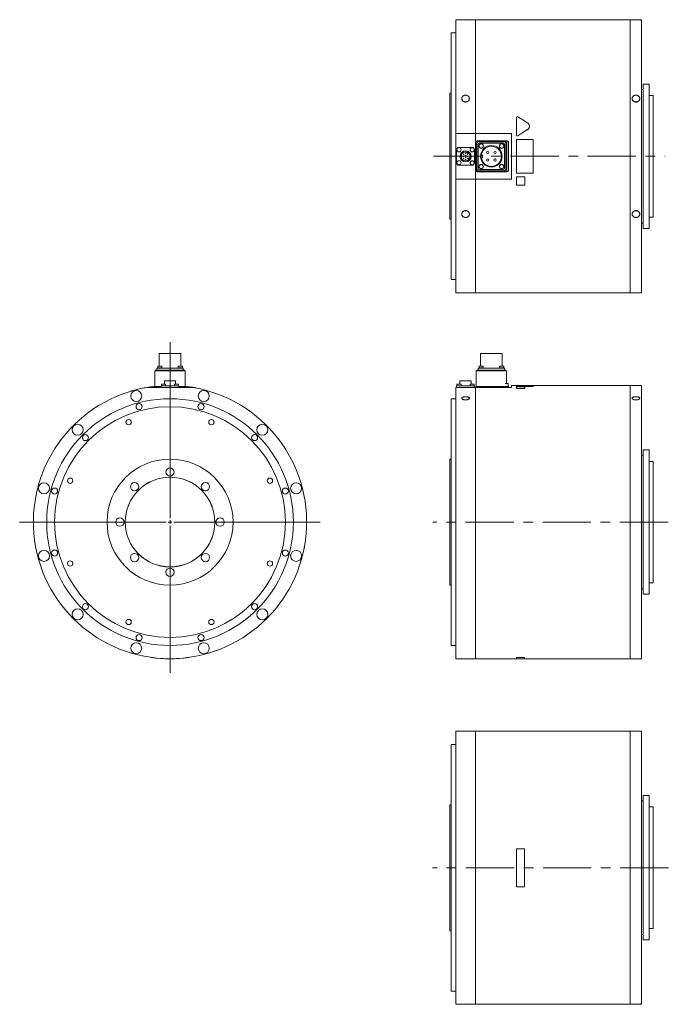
# Model space of a CAD drawing. Header units: millimetres. Extents: x 150 to 1953, y 73 to 1401.
# Tile 1 of 4: x 150 to 1004, y 73 to 1370. Entities that reach past the tile are written whole.
import ezdxf

# ---------------------------------------------------------------- set-up
doc = ezdxf.new("R2010")
doc.units = ezdxf.units.MM
doc.header["$LTSCALE"] = 5
doc.linetypes.add('CENTERX2', pattern=[20.32, 12.7, -2.54, 2.54, -2.54])

# ---------------------------------------------------------------- blocks, each defined once
blk = doc.blocks.new('SW_CENTERMARKSYMBOL_4')
at = {"color": 6, "linetype": 'Continuous', "lineweight": 0}
for p, q in [((0, 5), (0, 237.2)), ((-5, 0), (-198.1, 0)), ((0, 0), (-2.5, 0)), ((0, 0), (0, 2.5)), ((0, 0), (0, -2.5)), ((0, 0), (2.5, 0)), ((5, 0), (197.7, 0)), ((0, -5), (0, -198.5))]:
    blk.add_line(p, q, dxfattribs=at)

msp = doc.modelspace()

# ---------------------------------------------------------------- linework, layer by layer
at = {"color": 7, "linetype": 'Continuous', "lineweight": 15}
for p, q in [((750.3, 1370.4), (724.3, 1370.4)), ((724.3, 1370.4), (724.3, 1220.3)), ((750.3, 1370.4), (750.3, 1220.3)), ((750.4, 1369.4), (750.3, 1369.4)), ((954.2, 1370.4), (750.4, 1370.4)), ((750.4, 1220.3), (750.4, 1370.4)), ((954.2, 1370.4), (954.2, 1010.4)), ((954.3, 1369.4), (954.2, 1369.4)), ((969.3, 1370.4), (954.3, 1370.4)), ((954.3, 1010.4), (954.3, 1370.4)), ((969.3, 1370.4), (969.3, 1010.4)), ((724.3, 1352.9), (718.3, 1352.9)), ((718.3, 1352.9), (718.3, 1027.9)), ((979.3, 1285.4), (971.3, 1285.4)), ((971.3, 1285.4), (971.3, 1095.4)), ((979.3, 1285.4), (979.3, 1095.4)), ((718.3, 1273.4), (716.8, 1273.4)), ((716.8, 1273.4), (716.8, 1107.4)), ((971.3, 1278.4), (969.3, 1278.4)), ((984.3, 1270.4), (979.3, 1270.4)), ((984.3, 1270.4), (984.3, 1110.4)), ((804.3, 1218.6), (804.3, 1241.2)), ((750.3, 1220.3), (724.3, 1220.3)), ((724.3, 1220.3), (724.3, 1160.5)), ((750.3, 1220.3), (750.3, 1160.5)), ((750.4, 1220.2), (750.3, 1220.2)), ((797.8, 1220.3), (750.4, 1220.3)), ((750.4, 1160.5), (750.4, 1220.3)), ((797.8, 1160.5), (797.8, 1220.3)), ((750.8, 1209), (750.8, 1171.8)), ((751.3, 1208.5), (751.3, 1172.3)), ((752.3, 1207.5), (752.3, 1173.3)), ((792, 1210.9), (752.7, 1210.9)), ((789.5, 1210.4), (753.2, 1210.4)), ((788.5, 1209.4), (754.2, 1209.4)), ((786.9, 1207.8), (755.8, 1207.8)), ((791.5, 1210.4), (789.5, 1210.4)), ((790.3, 1173.3), (790.3, 1207.5)), ((791.3, 1172.3), (791.3, 1208.5)), ((793.3, 1172.3), (793.3, 1208.5)), ((793.8, 1171.8), (793.8, 1209)), ((804.3, 1218.6), (804.3, 1218.6)), ((804.3, 1212.4), (826.3, 1212.4)), ((804.3, 1168.4), (804.3, 1212.4)), ((826.3, 1212.4), (826.3, 1168.4)), ((725.6, 1199.3), (725.6, 1181.5)), ((746.2, 1202.1), (728.4, 1202.1)), ((739.3, 1196.1), (738.9, 1195.5)), ((738.9, 1195.5), (740.9, 1194.3)), ((740.9, 1194.3), (741.3, 1194.9)), ((749, 1181.5), (749, 1199.3)), ((753.9, 1206), (753.9, 1174.8)), ((788.8, 1174.8), (788.8, 1206)), ((731.5, 1191.6), (732.2, 1191.6)), ((731.5, 1189.2), (732.2, 1189.2)), ((732.2, 1189.2), (732.2, 1191.6)), ((741.2, 1186.8), (742.4, 1188.8)), ((741.8, 1186.4), (741.2, 1186.8)), ((742.4, 1188.8), (743, 1188.5)), ((759.8, 1192.1), (758.2, 1192.1)), ((758.2, 1188.6), (759.8, 1188.6)), ((759.8, 1188.6), (759.8, 1192.1)), ((728.4, 1178.7), (746.2, 1178.7)), ((752.7, 1169.9), (792, 1169.9)), ((753.2, 1170.4), (789.5, 1170.4)), ((754.2, 1171.4), (788.5, 1171.4)), ((755.8, 1172.9), (786.9, 1172.9)), ((789.5, 1170.4), (791.5, 1170.4)), ((826.3, 1168.4), (804.3, 1168.4)), ((724.3, 1160.5), (750.3, 1160.5)), ((724.3, 1160.5), (724.3, 1010.4)), ((750.3, 1160.6), (750.4, 1160.6)), ((750.3, 1160.5), (750.3, 1010.4)), ((750.4, 1010.4), (750.4, 1160.5)), ((750.4, 1160.5), (797.8, 1160.5)), ((804.3, 1163.4), (815.3, 1163.4)), ((804.3, 1163.4), (815.3, 1163.4)), ((804.3, 1152.4), (804.3, 1163.4)), ((804.3, 1163.4), (804.3, 1163.4)), ((815.3, 1163.4), (815.3, 1152.4)), ((815.3, 1163.4), (815.3, 1163.4)), ((815.3, 1152.4), (804.3, 1152.4)), ((716.8, 1107.4), (718.3, 1107.4)), ((979.3, 1110.4), (984.3, 1110.4)), ((969.3, 1102.4), (971.3, 1102.4)), ((971.3, 1095.4), (979.3, 1095.4)), ((718.3, 1027.9), (724.3, 1027.9)), ((724.3, 1010.4), (750.3, 1010.4)), ((750.3, 1011.4), (750.4, 1011.4)), ((750.4, 1010.4), (954.2, 1010.4)), ((954.2, 1011.4), (954.3, 1011.4)), ((954.3, 1010.4), (969.3, 1010.4)), ((333.6, 930.5), (333.6, 913.8)), ((333.6, 930.5), (362.2, 930.5)), ((362.2, 913.8), (362.2, 930.5)), ((757, 930.5), (757, 913.8)), ((757, 930.5), (785.6, 930.5)), ((785.6, 913.8), (785.6, 930.5)), ((328.9, 907.7), (328.9, 908.7)), ((328.9, 908.7), (330.8, 908.7)), ((330.5, 908.7), (330.5, 911.5)), ((330.5, 911.5), (332.3, 911.5)), ((330.8, 908.7), (365, 908.7)), ((331.4, 911.8), (331.4, 911.5)), ((331.4, 911.8), (337.4, 911.8)), ((331.7, 913.8), (331.7, 911.8)), ((331.7, 913.8), (337.2, 913.8)), ((332.3, 911.5), (363.5, 911.5)), ((337.2, 911.8), (337.2, 913.8)), ((337.4, 911.5), (337.4, 911.8)), ((358.4, 911.8), (358.4, 911.5)), ((358.4, 911.8), (364.4, 911.8)), ((358.7, 913.8), (358.7, 911.8)), ((358.7, 913.8), (364.2, 913.8)), ((363.5, 911.5), (365.4, 911.5)), ((364.2, 911.8), (364.2, 913.8)), ((364.4, 911.5), (364.4, 911.8)), ((365, 908.7), (366.9, 908.7)), ((365.4, 911.5), (365.4, 908.7)), ((366.9, 908.7), (366.9, 907.7)), ((752.3, 907.7), (752.3, 908.7)), ((752.3, 908.7), (754.2, 908.7)), ((753.9, 908.7), (753.9, 911.5)), ((753.9, 911.5), (755.8, 911.5)), ((754.2, 908.7), (788.5, 908.7)), ((754.9, 911.8), (754.9, 911.5)), ((754.9, 911.8), (760.9, 911.8)), ((755.1, 913.8), (755.1, 911.8)), ((755.1, 913.8), (760.6, 913.8)), ((755.8, 911.5), (786.9, 911.5)), ((760.6, 911.8), (760.6, 913.8)), ((760.9, 911.5), (760.9, 911.8)), ((781.8, 911.8), (781.8, 911.5)), ((781.8, 911.8), (787.8, 911.8)), ((782.1, 913.8), (782.1, 911.8)), ((782.1, 913.8), (787.6, 913.8)), ((786.9, 911.5), (788.8, 911.5)), ((787.6, 911.8), (787.6, 913.8)), ((787.8, 911.5), (787.8, 911.8)), ((788.5, 908.7), (790.3, 908.7)), ((788.8, 911.5), (788.8, 908.7)), ((790.3, 908.7), (790.3, 907.7)), ((327.9, 887), (327.9, 907.7)), ((327.9, 907.7), (329.8, 907.7)), ((329.8, 907.7), (366, 907.7)), ((366, 907.7), (367.9, 907.7)), ((367.9, 907.7), (367.9, 887)), ((751.3, 887), (751.3, 907.7)), ((751.3, 907.7), (753.2, 907.7)), ((753.2, 907.7), (789.5, 907.7)), ((789.5, 907.7), (791.3, 907.7)), ((791.3, 907.7), (791.3, 891)), ((318, 886), (377.8, 886)), ((327.9, 887.5), (325.9, 887.3)), ((325.9, 887.2), (325.9, 887.3)), ((327.4, 886), (327.4, 887)), ((327.4, 887), (329.3, 887)), ((329.3, 887), (336.2, 887)), ((336.2, 886), (336.2, 888)), ((336.2, 888), (339, 888)), ((336.5, 890), (336.5, 888)), ((336.5, 890), (342, 890)), ((339, 888), (356.8, 888)), ((340.5, 894.6), (340.5, 890)), ((340.5, 894.6), (355.3, 894.6)), ((342, 888), (342, 890)), ((353.8, 890), (353.8, 888)), ((353.8, 890), (359.3, 890)), ((355.3, 890), (355.3, 894.6)), ((356.8, 888), (359.6, 888)), ((359.3, 888), (359.3, 890)), ((359.6, 888), (359.6, 886)), ((359.6, 887), (366.5, 887)), ((366.5, 887), (368.4, 887)), ((369.9, 887.3), (367.9, 887.5)), ((368.4, 887), (368.4, 886)), ((369.9, 887.2), (369.9, 887.3)), ((374.9, 886.5), (374.9, 886.6)), ((385.9, 884.4), (385.9, 884.5)), ((724.3, 886), (724.3, 528.5)), ((724.3, 886), (750.3, 886)), ((725.6, 886), (725.6, 888)), ((725.6, 888), (728.4, 888)), ((726, 890), (726, 888)), ((726, 890), (731.5, 890)), ((728.4, 888), (746.2, 888)), ((729.9, 894.6), (729.9, 890)), ((729.9, 894.6), (744.7, 894.6)), ((731.5, 888), (731.5, 890)), ((743.2, 890), (743.2, 888)), ((743.2, 890), (748.7, 890)), ((744.7, 890), (744.7, 894.6)), ((746.2, 888), (749, 888)), ((748.7, 888), (748.7, 890)), ((749, 888), (749, 886)), ((750.3, 886), (750.3, 528.5)), ((750.3, 885), (750.4, 885)), ((750.4, 886), (797.8, 886)), ((750.4, 528.5), (750.4, 886)), ((750.8, 886), (750.8, 887)), ((750.8, 887), (752.7, 887)), ((752.7, 887), (792, 887)), ((789.5, 891), (791.5, 891)), ((791.5, 891), (793.3, 891)), ((792, 887), (793.8, 887)), ((793.3, 891), (793.3, 887)), ((793.8, 887), (793.8, 886)), ((804.3, 888.5), (797.8, 888.5)), ((797.8, 886), (797.8, 888.5)), ((826.3, 888.6), (804.3, 888.6)), ((804.3, 887.3), (804.3, 888.6)), ((804.3, 887.2), (804.3, 887.3)), ((826.3, 887.3), (804.3, 887.3)), ((826.3, 887.2), (804.3, 887.2)), ((804.3, 886.6), (815.3, 886.6)), ((804.3, 884.5), (804.3, 886.6)), ((804.3, 884.4), (804.3, 884.5)), ((815.3, 884.5), (804.3, 884.5)), ((815.3, 884.4), (804.3, 884.4)), ((815.3, 886.6), (815.3, 884.5)), ((815.3, 884.4), (815.3, 884.5)), ((826.3, 888.6), (826.3, 887.3)), ((954.2, 888.5), (826.3, 888.5)), ((826.3, 887.2), (826.3, 887.3)), ((954.2, 888.5), (954.2, 528.5)), ((954.3, 887.5), (954.2, 887.5)), ((969.3, 888.5), (954.3, 888.5)), ((954.3, 708.5), (954.3, 888.5)), ((969.3, 888.5), (969.3, 528.5)), ((724.3, 871), (718.3, 871)), ((718.3, 871), (718.3, 546)), ((718.3, 791.5), (716.8, 791.5)), ((716.8, 791.5), (716.8, 625.5)), ((971.3, 796.5), (969.3, 796.5)), ((979.3, 803.5), (971.3, 803.5)), ((971.3, 803.5), (971.3, 613.5)), ((979.3, 803.5), (979.3, 613.5)), ((984.3, 788.5), (979.3, 788.5)), ((984.3, 788.5), (984.3, 628.5)), ((954.3, 528.5), (954.3, 708.5)), ((716.8, 625.5), (718.3, 625.5)), ((979.3, 628.5), (984.3, 628.5)), ((969.3, 620.5), (971.3, 620.5)), ((971.3, 613.5), (979.3, 613.5)), ((718.3, 546), (724.3, 546)), ((322.9, 530.2), (322.9, 530.1)), ((372.9, 530.2), (372.9, 530.1)), ((724.3, 528.5), (750.3, 528.5)), ((750.3, 529.5), (750.4, 529.5)), ((750.4, 528.5), (804.3, 528.5)), ((814.8, 530.2), (804.3, 530.2)), ((804.3, 530.2), (804.3, 530.1)), ((804.3, 530.1), (804.3, 528.4)), ((814.8, 530.1), (804.3, 530.1)), ((804.3, 528.4), (814.8, 528.4)), ((814.8, 530.2), (814.8, 530.1)), ((814.8, 528.4), (814.8, 530.1)), ((814.8, 528.5), (954.2, 528.5)), ((954.2, 529.5), (954.3, 529.5)), ((954.3, 528.5), (969.3, 528.5)), ((750.3, 433.2), (724.3, 433.2)), ((724.3, 433.2), (724.3, 73.2)), ((750.3, 433.2), (750.3, 73.2)), ((750.4, 432.2), (750.3, 432.2)), ((954.2, 433.2), (750.4, 433.2)), ((750.4, 73.2), (750.4, 433.2)), ((954.2, 433.2), (954.2, 73.2)), ((954.3, 432.2), (954.2, 432.2)), ((969.3, 433.2), (954.3, 433.2)), ((954.3, 73.2), (954.3, 433.2)), ((969.3, 433.2), (969.3, 73.2)), ((724.3, 415.7), (718.3, 415.7)), ((718.3, 415.7), (718.3, 90.7)), ((971.3, 341.2), (969.3, 341.2)), ((979.3, 348.2), (971.3, 348.2)), ((971.3, 348.2), (971.3, 158.2)), ((979.3, 348.2), (979.3, 158.2)), ((718.3, 336.2), (716.8, 336.2)), ((716.8, 336.2), (716.8, 170.2)), ((984.3, 333.2), (979.3, 333.2)), ((984.3, 333.2), (984.3, 173.2)), ((814.8, 278.2), (804.3, 278.2)), ((804.3, 278.2), (804.3, 228.2)), ((814.8, 228.2), (814.8, 278.2)), ((804.3, 228.2), (814.8, 228.2)), ((716.8, 170.2), (718.3, 170.2)), ((979.3, 173.2), (984.3, 173.2)), ((969.3, 165.2), (971.3, 165.2)), ((971.3, 158.2), (979.3, 158.2)), ((718.3, 90.7), (724.3, 90.7)), ((724.3, 73.2), (750.3, 73.2)), ((750.3, 74.2), (750.4, 74.2)), ((750.4, 73.2), (954.2, 73.2)), ((954.2, 74.2), (954.3, 74.2)), ((954.3, 73.2), (969.3, 73.2))]:
    msp.add_line(p, q, dxfattribs=at)
at = {"color": 6, "linetype": 'CENTERX2', "lineweight": 0}
for p, q in [((695, 1190.4), (1000.4, 1190.4)), ((1004.1, 708.5), (694.3, 708.5)), ((1004.5, 253.2), (693.7, 253.2))]:
    msp.add_line(p, q, dxfattribs=at)
at = {"color": 7, "linetype": 'Continuous', "lineweight": 15, "flags": 128}
for points in [[(806.2, 1242.2), (812.6, 1238.3), (819.1, 1234.3)], [(819.1, 1225.6), (812.7, 1221.6), (806.2, 1217.6)], [(819.1, 1225.5), (812.7, 1221.6), (806.2, 1217.6)], [(735.6, 1118.5), (736, 1118.4), (737.3, 1118.2)], [(737.3, 1118.2), (738.7, 1118.4), (739, 1118.5)], [(960.1, 1118.5), (960.5, 1118.4), (961.8, 1118.2)], [(961.8, 1118.2), (963.2, 1118.4), (963.5, 1118.5)], [(327.9, 887.4), (325.4, 887.1), (318, 886)], [(377.8, 886), (370.4, 887.1), (367.9, 887.4)]]:
    msp.add_lwpolyline(points, dxfattribs=at)
at = {"color": 7, "linetype": 'Continuous', "lineweight": 15}
for centre, radius in [((757.9, 1203.9), 3), ((757.9, 1203.9), 2.75), ((784.8, 1203.9), 3), ((784.8, 1203.9), 2.75), ((728.7, 1199), 2.75), ((737.3, 1190.4), 7.4), ((737.3, 1190.4), 6), ((734.7, 1193.1), 0.375), ((737.3, 1194.4), 0.375), ((740, 1193.1), 0.375), ((746, 1199), 2.75), ((771.3, 1190.4), 14.3), ((771.3, 1190.4), 13.3), ((766.5, 1195.4), 1.5), ((776.2, 1195.4), 1.5), ((728.7, 1181.8), 2.75), ((734.7, 1190.4), 0.375), ((734.7, 1187.7), 0.375), ((737.3, 1191.7), 0.375), ((737.3, 1189.1), 0.375), ((737.3, 1186.4), 0.375), ((740, 1190.4), 0.375), ((740, 1187.7), 0.375), ((746, 1181.8), 2.75), ((766.5, 1185.4), 1.5), ((776.2, 1185.4), 1.5), ((757.9, 1176.9), 3), ((757.9, 1176.9), 2.75), ((784.8, 1176.9), 3), ((784.8, 1176.9), 2.75), ((347.9, 708.5), 162.5), ((303.4, 874.6), 7.25), ((392.4, 874.6), 7.25), ((347.9, 708.5), 152), ((307.2, 860.6), 4), ((388.7, 860.6), 4), ((293.4, 840.2), 3.5), ((402.4, 840.2), 3.5), ((226.3, 830.1), 7.25), ((469.5, 830.1), 7.25), ((236.5, 819.9), 4), ((459.3, 819.9), 4), ((347.9, 708.5), 83), ((347.9, 774.5), 5.5), ((216.3, 763), 3.5), ((347.9, 708.5), 59.1), ((347.9, 708.5), 59), ((479.6, 763), 3.5), ((181.8, 753), 7.25), ((195.8, 749.3), 4), ((301.2, 755.2), 5.5), ((394.6, 755.2), 5.5), ((500, 749.3), 4), ((514.1, 753), 7.25), ((281.9, 708.5), 5.5), ((413.9, 708.5), 5.5), ((181.8, 664), 7.25), ((195.8, 667.7), 4), ((301.2, 661.8), 5.5), ((394.6, 661.8), 5.5), ((500, 667.7), 4), ((514.1, 664), 7.25), ((216.3, 654), 3.5), ((479.6, 654), 3.5), ((347.9, 642.5), 5.5), ((236.5, 597.1), 4), ((459.3, 597.1), 4), ((226.3, 586.9), 7.25), ((469.5, 586.9), 7.25), ((293.4, 576.9), 3.5), ((402.4, 576.9), 3.5), ((307.2, 556.4), 4), ((388.7, 556.4), 4), ((303.4, 542.4), 7.25), ((392.4, 542.4), 7.25)]:
    msp.add_circle(centre, radius, dxfattribs=at)
for centre, radius, start, end in [((737.3, 1257.1), 5.48, 71.6241, 108.4767), ((961.8, 1257.1), 5.48, 71.624, 108.4767), ((752.7, 1209), 1.88, 90, 180), ((753.2, 1208.5), 1.88, 90, 180), ((754.2, 1207.5), 1.88, 90, 180), ((755.8, 1206), 1.88, 90, 180), ((786.9, 1206), 1.88, 0, 90), ((788.5, 1207.5), 1.88, 0, 90), ((789.5, 1208.5), 1.88, 0, 90), ((791.5, 1208.5), 1.88, 0, 90), ((792, 1209), 1.88, 0, 90), ((728.4, 1199.3), 2.8, 90, 180), ((746.2, 1199.3), 2.8, 0, 90), ((728.4, 1181.5), 2.8, 180, 270), ((746.2, 1181.5), 2.8, 270, 0), ((752.7, 1171.8), 1.88, 180, 270), ((753.2, 1172.3), 1.88, 180, 270), ((754.2, 1173.3), 1.88, 180, 270), ((755.8, 1174.8), 1.88, 180, 270), ((786.9, 1174.8), 1.88, 270, 0), ((788.5, 1173.3), 1.88, 270, 0), ((789.5, 1172.3), 1.88, 270, 0), ((791.5, 1172.3), 1.88, 270, 0), ((792, 1171.8), 1.88, 270, 0), ((347.9, 708.5), 180, 99.5604, 80.4396), ((347.9, 708.5), 180.1, 99.0135, 106.3929), ((347.9, 708.5), 180.1, 77.8125, 81.3731), ((347.9, 708.5), 180.1, 262.0164, 277.9836)]:
    msp.add_arc(centre, radius, start, end, dxfattribs=at)
for points, knots in [([(737.3, 1261.9), (737, 1261.9), (736.7, 1261.9), (736.2, 1262), (736, 1262.1), (735.7, 1262.1), (735.6, 1262.2), (735.1, 1262.4), (734.8, 1262.5), (734.3, 1262.8), (734, 1263), (733.6, 1263.5), (733.4, 1263.7), (733, 1264.2), (732.8, 1264.4), (732.6, 1265), (732.5, 1265.3), (732.4, 1265.9), (732.3, 1266.2), (732.3, 1266.8), (732.4, 1267.1), (732.5, 1267.6), (732.6, 1267.9), (732.8, 1268.5), (733, 1268.7), (733.4, 1269.2), (733.6, 1269.4), (734, 1269.9), (734.3, 1270), (734.7, 1270.3), (734.8, 1270.4), (735.1, 1270.5), (735.3, 1270.6), (735.7, 1270.7), (736, 1270.8), (736.7, 1270.9), (737, 1271), (737.7, 1271), (738, 1270.9), (738.6, 1270.8), (738.9, 1270.7), (739.5, 1270.5), (739.8, 1270.4), (740.4, 1270), (740.6, 1269.9), (741.1, 1269.4), (741.3, 1269.2), (741.7, 1268.7), (741.8, 1268.5), (742.1, 1267.9), (742.2, 1267.6), (742.3, 1267.1), (742.3, 1266.8), (742.3, 1266.2), (742.3, 1265.9), (742.2, 1265.4), (742.2, 1265.3), (742.1, 1265), (742, 1264.9), (741.8, 1264.4), (741.7, 1264.2), (741.3, 1263.7), (741.1, 1263.5), (740.6, 1263), (740.4, 1262.8), (740, 1262.6), (739.8, 1262.5), (739.6, 1262.4), (739.4, 1262.3), (739, 1262.1), (738.6, 1262), (738, 1261.9), (737.7, 1261.9), (737.3, 1261.9)], [0, 0, 0, 0, 0.03125, 0.03125, 0.046875, 0.046875, 0.0625, 0.0625, 0.09375, 0.09375, 0.125, 0.125, 0.15625, 0.15625, 0.1875, 0.1875, 0.21875, 0.21875, 0.25, 0.25, 0.28125, 0.28125, 0.3125, 0.3125, 0.34375, 0.34375, 0.375, 0.375, 0.40625, 0.40625, 0.421875, 0.421875, 0.4375, 0.4375, 0.46875, 0.46875, 0.5, 0.5, 0.53125, 0.53125, 0.5625, 0.5625, 0.59375, 0.59375, 0.625, 0.625, 0.65625, 0.65625, 0.6875, 0.6875, 0.71875, 0.71875, 0.75, 0.75, 0.78125, 0.78125, 0.796875, 0.796875, 0.8125, 0.8125, 0.84375, 0.84375, 0.875, 0.875, 0.90625, 0.90625, 0.921875, 0.921875, 0.9375, 0.9375, 0.96875, 0.96875, 1, 1, 1, 1]), ([(961.8, 1261.9), (961.5, 1261.9), (961.2, 1261.9), (960.7, 1262), (960.5, 1262.1), (960.2, 1262.1), (960.1, 1262.2), (959.6, 1262.4), (959.3, 1262.5), (958.8, 1262.8), (958.5, 1263), (958.1, 1263.5), (957.9, 1263.7), (957.5, 1264.2), (957.3, 1264.4), (957.1, 1265), (957, 1265.3), (956.9, 1265.9), (956.8, 1266.2), (956.8, 1266.8), (956.9, 1267.1), (957, 1267.6), (957.1, 1267.9), (957.3, 1268.5), (957.5, 1268.7), (957.9, 1269.2), (958.1, 1269.4), (958.5, 1269.9), (958.8, 1270), (959.2, 1270.3), (959.3, 1270.4), (959.6, 1270.5), (959.8, 1270.6), (960.2, 1270.7), (960.5, 1270.8), (961.2, 1270.9), (961.5, 1271), (962.2, 1271), (962.5, 1270.9), (963.1, 1270.8), (963.4, 1270.7), (964, 1270.5), (964.3, 1270.4), (964.9, 1270), (965.1, 1269.9), (965.6, 1269.4), (965.8, 1269.2), (966.2, 1268.7), (966.3, 1268.5), (966.6, 1267.9), (966.7, 1267.6), (966.8, 1267.1), (966.8, 1266.8), (966.8, 1266.2), (966.8, 1265.9), (966.7, 1265.4), (966.7, 1265.3), (966.6, 1265), (966.5, 1264.9), (966.3, 1264.4), (966.2, 1264.2), (965.8, 1263.7), (965.6, 1263.5), (965.1, 1263), (964.9, 1262.8), (964.5, 1262.6), (964.3, 1262.5), (964.1, 1262.4), (963.9, 1262.3), (963.5, 1262.1), (963.1, 1262), (962.5, 1261.9), (962.2, 1261.9), (961.8, 1261.9)], [0, 0, 0, 0, 0.03125, 0.03125, 0.046875, 0.046875, 0.0625, 0.0625, 0.09375, 0.09375, 0.125, 0.125, 0.15625, 0.15625, 0.1875, 0.1875, 0.21875, 0.21875, 0.25, 0.25, 0.28125, 0.28125, 0.3125, 0.3125, 0.34375, 0.34375, 0.375, 0.375, 0.40625, 0.40625, 0.421875, 0.421875, 0.4375, 0.4375, 0.46875, 0.46875, 0.5, 0.5, 0.53125, 0.53125, 0.5625, 0.5625, 0.59375, 0.59375, 0.625, 0.625, 0.65625, 0.65625, 0.6875, 0.6875, 0.71875, 0.71875, 0.75, 0.75, 0.78125, 0.78125, 0.796875, 0.796875, 0.8125, 0.8125, 0.84375, 0.84375, 0.875, 0.875, 0.90625, 0.90625, 0.921875, 0.921875, 0.9375, 0.9375, 0.96875, 0.96875, 1, 1, 1, 1]), ([(804.3, 1241.2), (804.3, 1241.3), (804.3, 1241.4), (804.4, 1241.6), (804.4, 1241.7), (804.5, 1241.9), (804.6, 1242), (804.7, 1242.1), (804.8, 1242.1), (804.8, 1242.2), (804.9, 1242.2), (805, 1242.3), (805.1, 1242.4), (805.3, 1242.4), (805.4, 1242.4), (805.8, 1242.4), (806, 1242.4), (806.2, 1242.2)], [0, 0, 0, 0, 0.125, 0.125, 0.25, 0.25, 0.375, 0.375, 0.4375, 0.4375, 0.5, 0.5, 0.625, 0.625, 0.75, 0.75, 1, 1, 1, 1]), ([(819.1, 1234.3), (819.3, 1234.1), (819.5, 1234), (819.8, 1233.7), (820, 1233.6), (820.3, 1233.3), (820.4, 1233.1), (820.7, 1232.8), (820.8, 1232.6), (821, 1232.2), (821.1, 1232), (821.2, 1231.6), (821.3, 1231.4), (821.5, 1230.8), (821.5, 1230.4), (821.5, 1229.7), (821.5, 1229.5), (821.5, 1229.2), (821.5, 1229.1), (821.4, 1228.9), (821.4, 1228.7), (821.3, 1228.4), (821.3, 1228.2), (821.1, 1227.8), (821, 1227.6), (820.8, 1227.2), (820.7, 1227.1), (820.4, 1226.7), (820.3, 1226.5), (819.8, 1226.1), (819.5, 1225.8), (819.1, 1225.6)], [0, 0, 0, 0, 0.0625, 0.0625, 0.125, 0.125, 0.1875, 0.1875, 0.25, 0.25, 0.3125, 0.3125, 0.375, 0.375, 0.5, 0.5, 0.5625, 0.5625, 0.59375, 0.59375, 0.625, 0.625, 0.6875, 0.6875, 0.75, 0.75, 0.8125, 0.8125, 0.875, 0.875, 1, 1, 1, 1]), ([(821.5, 1229.9), (821.5, 1229.8), (821.5, 1229.7), (821.5, 1229.5), (821.5, 1229.3), (821.5, 1229), (821.4, 1228.8), (821.3, 1228.5), (821.2, 1228), (820.9, 1227.4), (820.6, 1226.9), (820.2, 1226.4), (819.8, 1226.1), (819.5, 1225.8), (819.2, 1225.6), (819.1, 1225.5)], [0, 0, 0, 0, 0.041785, 0.083409, 0.124944, 0.16646, 0.208028, 0.249719, 0.374967, 0.499932, 0.625153, 0.750059, 0.833588, 0.916694, 1, 1, 1, 1]), ([(806.2, 1217.6), (806.1, 1217.6), (806.1, 1217.5), (806, 1217.5), (805.9, 1217.4), (805.7, 1217.4), (805.5, 1217.4), (805.2, 1217.4), (804.9, 1217.5), (804.7, 1217.7), (804.5, 1217.9), (804.4, 1218.1), (804.4, 1218.3), (804.3, 1218.4), (804.3, 1218.5), (804.3, 1218.6)], [0, 0, 0, 0, 0.041732, 0.083284, 0.12499, 0.187518, 0.250129, 0.375063, 0.499925, 0.624521, 0.749263, 0.811808, 0.874497, 0.937211, 1, 1, 1, 1]), ([(806.2, 1217.6), (806, 1217.5), (805.8, 1217.4), (805.5, 1217.4), (805.3, 1217.4), (805.1, 1217.5), (805, 1217.5), (804.8, 1217.7), (804.6, 1217.8), (804.4, 1218.2), (804.3, 1218.4), (804.3, 1218.6)], [0, 0, 0, 0, 0.25, 0.25, 0.375, 0.375, 0.5, 0.5, 0.75, 0.75, 1, 1, 1, 1]), ([(737.3, 1109.8), (737, 1109.8), (736.7, 1109.8), (736.2, 1109.9), (736, 1110), (735.7, 1110.1), (735.6, 1110.1), (735.1, 1110.3), (734.8, 1110.4), (734.3, 1110.7), (734, 1110.9), (733.6, 1111.3), (733.4, 1111.6), (733, 1112.1), (732.8, 1112.3), (732.6, 1112.9), (732.5, 1113.1), (732.4, 1113.7), (732.3, 1114), (732.3, 1114.6), (732.4, 1114.9), (732.5, 1115.5), (732.6, 1115.8), (732.8, 1116.3), (733, 1116.6), (733.4, 1117.1), (733.6, 1117.3), (734, 1117.7), (734.3, 1117.9), (734.7, 1118.2), (734.8, 1118.3), (735.1, 1118.4), (735.3, 1118.5), (735.7, 1118.6), (736, 1118.7), (736.7, 1118.8), (737, 1118.9), (737.7, 1118.9), (738, 1118.9), (738.6, 1118.7), (738.9, 1118.6), (739.5, 1118.4), (739.8, 1118.3), (740.4, 1117.9), (740.6, 1117.8), (741.1, 1117.3), (741.3, 1117.1), (741.7, 1116.6), (741.8, 1116.3), (742.1, 1115.8), (742.2, 1115.5), (742.3, 1114.9), (742.3, 1114.6), (742.3, 1114), (742.3, 1113.7), (742.2, 1113.3), (742.2, 1113.2), (742.1, 1112.9), (742, 1112.7), (741.8, 1112.3), (741.7, 1112.1), (741.3, 1111.6), (741.1, 1111.3), (740.6, 1110.9), (740.4, 1110.7), (740, 1110.5), (739.8, 1110.4), (739.6, 1110.3), (739.4, 1110.2), (739, 1110), (738.6, 1110), (738, 1109.8), (737.7, 1109.8), (737.3, 1109.8)], [0, 0, 0, 0, 0.03125, 0.03125, 0.046875, 0.046875, 0.0625, 0.0625, 0.09375, 0.09375, 0.125, 0.125, 0.15625, 0.15625, 0.1875, 0.1875, 0.21875, 0.21875, 0.25, 0.25, 0.28125, 0.28125, 0.3125, 0.3125, 0.34375, 0.34375, 0.375, 0.375, 0.40625, 0.40625, 0.421875, 0.421875, 0.4375, 0.4375, 0.46875, 0.46875, 0.5, 0.5, 0.53125, 0.53125, 0.5625, 0.5625, 0.59375, 0.59375, 0.625, 0.625, 0.65625, 0.65625, 0.6875, 0.6875, 0.71875, 0.71875, 0.75, 0.75, 0.78125, 0.78125, 0.796875, 0.796875, 0.8125, 0.8125, 0.84375, 0.84375, 0.875, 0.875, 0.90625, 0.90625, 0.921875, 0.921875, 0.9375, 0.9375, 0.96875, 0.96875, 1, 1, 1, 1]), ([(961.8, 1109.8), (961.5, 1109.8), (961.2, 1109.8), (960.7, 1109.9), (960.5, 1110), (960.2, 1110.1), (960.1, 1110.1), (959.6, 1110.3), (959.3, 1110.4), (958.8, 1110.7), (958.5, 1110.9), (958.1, 1111.3), (957.9, 1111.6), (957.5, 1112.1), (957.3, 1112.3), (957.1, 1112.9), (957, 1113.1), (956.9, 1113.7), (956.8, 1114), (956.8, 1114.6), (956.9, 1114.9), (957, 1115.5), (957.1, 1115.8), (957.3, 1116.3), (957.5, 1116.6), (957.9, 1117.1), (958.1, 1117.3), (958.5, 1117.7), (958.8, 1117.9), (959.2, 1118.2), (959.3, 1118.3), (959.6, 1118.4), (959.8, 1118.5), (960.2, 1118.6), (960.5, 1118.7), (961.2, 1118.8), (961.5, 1118.9), (962.2, 1118.9), (962.5, 1118.9), (963.1, 1118.7), (963.4, 1118.6), (964, 1118.4), (964.3, 1118.3), (964.9, 1117.9), (965.1, 1117.8), (965.6, 1117.3), (965.8, 1117.1), (966.2, 1116.6), (966.3, 1116.3), (966.6, 1115.8), (966.7, 1115.5), (966.8, 1114.9), (966.8, 1114.6), (966.8, 1114), (966.8, 1113.7), (966.7, 1113.3), (966.7, 1113.2), (966.6, 1112.9), (966.5, 1112.7), (966.3, 1112.3), (966.2, 1112.1), (965.8, 1111.6), (965.6, 1111.3), (965.1, 1110.9), (964.9, 1110.7), (964.5, 1110.5), (964.3, 1110.4), (964.1, 1110.3), (963.9, 1110.2), (963.5, 1110), (963.1, 1110), (962.5, 1109.8), (962.2, 1109.8), (961.8, 1109.8)], [0, 0, 0, 0, 0.03125, 0.03125, 0.046875, 0.046875, 0.0625, 0.0625, 0.09375, 0.09375, 0.125, 0.125, 0.15625, 0.15625, 0.1875, 0.1875, 0.21875, 0.21875, 0.25, 0.25, 0.28125, 0.28125, 0.3125, 0.3125, 0.34375, 0.34375, 0.375, 0.375, 0.40625, 0.40625, 0.421875, 0.421875, 0.4375, 0.4375, 0.46875, 0.46875, 0.5, 0.5, 0.53125, 0.53125, 0.5625, 0.5625, 0.59375, 0.59375, 0.625, 0.625, 0.65625, 0.65625, 0.6875, 0.6875, 0.71875, 0.71875, 0.75, 0.75, 0.78125, 0.78125, 0.796875, 0.796875, 0.8125, 0.8125, 0.84375, 0.84375, 0.875, 0.875, 0.90625, 0.90625, 0.921875, 0.921875, 0.9375, 0.9375, 0.96875, 0.96875, 1, 1, 1, 1]), ([(320.9, 886.6), (320.9, 886.6), (320.9, 886.6), (320.8, 886.5), (320.6, 886.5), (320.3, 886.5), (320, 886.4), (319.8, 886.4), (319.7, 886.4)], [0, 0, 0, 0, 0.069991, 0.255924, 0.441555, 0.627277, 0.813338, 1, 1, 1, 1]), ([(297.1, 881.3), (297, 881.3), (296.8, 881.2), (296.5, 881.1), (296.2, 881), (296, 881), (295.9, 880.9), (295.9, 880.9), (295.9, 880.9)], [0, 0, 0, 0, 0.184858, 0.37011, 0.555279, 0.73989, 0.9246, 1, 1, 1, 1]), ([(737.3, 869.5), (737, 869.5), (736.7, 869.5), (736.2, 869.5), (736, 869.5), (735.7, 869.6), (735.6, 869.6), (735.1, 869.7), (734.8, 869.8), (734.3, 869.9), (734, 870), (733.6, 870.2), (733.4, 870.3), (733, 870.6), (732.8, 870.7), (732.6, 871), (732.5, 871.1), (732.4, 871.4), (732.3, 871.5), (732.3, 871.8), (732.4, 871.9), (732.5, 872.2), (732.6, 872.3), (732.8, 872.6), (733, 872.7), (733.4, 872.9), (733.6, 873), (734, 873.2), (734.3, 873.3), (734.7, 873.4), (734.8, 873.4), (735.1, 873.5), (735.3, 873.5), (735.7, 873.6), (736, 873.6), (736.7, 873.7), (737, 873.7), (737.7, 873.7), (738, 873.7), (738.6, 873.6), (738.9, 873.6), (739.5, 873.5), (739.8, 873.4), (740.4, 873.3), (740.6, 873.2), (741.1, 873), (741.3, 872.9), (741.7, 872.7), (741.8, 872.6), (742.1, 872.3), (742.2, 872.2), (742.3, 871.9), (742.3, 871.8), (742.3, 871.5), (742.3, 871.4), (742.2, 871.2), (742.2, 871.1), (742.1, 871), (742, 870.9), (741.8, 870.7), (741.7, 870.6), (741.3, 870.3), (741.1, 870.2), (740.6, 870), (740.4, 869.9), (740, 869.8), (739.8, 869.8), (739.6, 869.7), (739.4, 869.7), (739, 869.6), (738.6, 869.5), (738, 869.5), (737.7, 869.5), (737.3, 869.5)], [0, 0, 0, 0, 0.03125, 0.03125, 0.046875, 0.046875, 0.0625, 0.0625, 0.09375, 0.09375, 0.125, 0.125, 0.15625, 0.15625, 0.1875, 0.1875, 0.21875, 0.21875, 0.25, 0.25, 0.28125, 0.28125, 0.3125, 0.3125, 0.34375, 0.34375, 0.375, 0.375, 0.40625, 0.40625, 0.421875, 0.421875, 0.4375, 0.4375, 0.46875, 0.46875, 0.5, 0.5, 0.53125, 0.53125, 0.5625, 0.5625, 0.59375, 0.59375, 0.625, 0.625, 0.65625, 0.65625, 0.6875, 0.6875, 0.71875, 0.71875, 0.75, 0.75, 0.78125, 0.78125, 0.796875, 0.796875, 0.8125, 0.8125, 0.84375, 0.84375, 0.875, 0.875, 0.90625, 0.90625, 0.921875, 0.921875, 0.9375, 0.9375, 0.96875, 0.96875, 1, 1, 1, 1]), ([(961.8, 869.5), (961.5, 869.5), (961.2, 869.5), (960.7, 869.5), (960.5, 869.5), (960.2, 869.6), (960.1, 869.6), (959.6, 869.7), (959.3, 869.8), (958.8, 869.9), (958.5, 870), (958.1, 870.2), (957.9, 870.3), (957.5, 870.6), (957.3, 870.7), (957.1, 871), (957, 871.1), (956.9, 871.4), (956.8, 871.5), (956.8, 871.8), (956.9, 871.9), (957, 872.2), (957.1, 872.3), (957.3, 872.6), (957.5, 872.7), (957.9, 872.9), (958.1, 873), (958.5, 873.2), (958.8, 873.3), (959.2, 873.4), (959.3, 873.4), (959.6, 873.5), (959.8, 873.5), (960.2, 873.6), (960.5, 873.6), (961.2, 873.7), (961.5, 873.7), (962.2, 873.7), (962.5, 873.7), (963.1, 873.6), (963.4, 873.6), (964, 873.5), (964.3, 873.4), (964.9, 873.3), (965.1, 873.2), (965.6, 873), (965.8, 872.9), (966.2, 872.7), (966.3, 872.6), (966.6, 872.3), (966.7, 872.2), (966.8, 871.9), (966.8, 871.8), (966.8, 871.5), (966.8, 871.4), (966.7, 871.2), (966.7, 871.1), (966.6, 871), (966.5, 870.9), (966.3, 870.7), (966.2, 870.6), (965.8, 870.3), (965.6, 870.2), (965.1, 870), (964.9, 869.9), (964.5, 869.8), (964.3, 869.8), (964.1, 869.7), (963.9, 869.7), (963.5, 869.6), (963.1, 869.5), (962.5, 869.5), (962.2, 869.5), (961.8, 869.5)], [0, 0, 0, 0, 0.03125, 0.03125, 0.046875, 0.046875, 0.0625, 0.0625, 0.09375, 0.09375, 0.125, 0.125, 0.15625, 0.15625, 0.1875, 0.1875, 0.21875, 0.21875, 0.25, 0.25, 0.28125, 0.28125, 0.3125, 0.3125, 0.34375, 0.34375, 0.375, 0.375, 0.40625, 0.40625, 0.421875, 0.421875, 0.4375, 0.4375, 0.46875, 0.46875, 0.5, 0.5, 0.53125, 0.53125, 0.5625, 0.5625, 0.59375, 0.59375, 0.625, 0.625, 0.65625, 0.65625, 0.6875, 0.6875, 0.71875, 0.71875, 0.75, 0.75, 0.78125, 0.78125, 0.796875, 0.796875, 0.8125, 0.8125, 0.84375, 0.84375, 0.875, 0.875, 0.90625, 0.90625, 0.921875, 0.921875, 0.9375, 0.9375, 0.96875, 0.96875, 1, 1, 1, 1])]:
    msp.add_open_spline(points, degree=3, knots=knots, dxfattribs=at)

# ---------------------------------------------------------------- block references
at = {"color": 7, "linetype": 'Continuous', "lineweight": 0}
msp.add_blockref('SW_CENTERMARKSYMBOL_4', (347.9, 708.5), dxfattribs=at)

doc.saveas('drawing.dxf')
